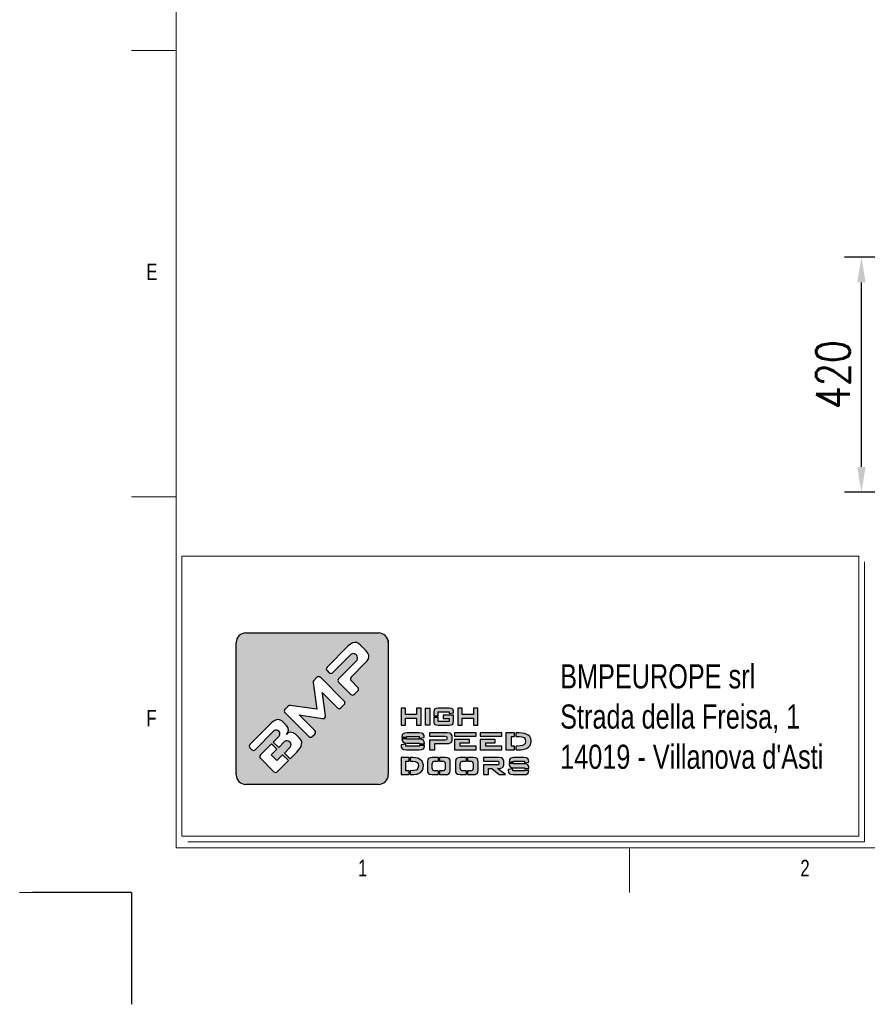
# Model space of a CAD drawing. Header units: inches. Extents: x 0 to 13920, y -200 to 4801.
# Tile 1 of 8: x 0 to 1515, y -200 to 1559. Entities that reach past the tile are written whole.
import ezdxf

# ---------------------------------------------------------------- set-up
doc = ezdxf.new("R2010")
doc.units = ezdxf.units.IN
doc.header["$MEASUREMENT"] = 0
doc.layers.add('FORMAT', color=7, linetype='Continuous')
doc.styles.add('Compilazione 1', font='romans.shx', dxfattribs={"width": 0.75, "height": 480})
doc.styles.add('NYIP', font='romans.shx', dxfattribs={"width": 0.8})
doc.styles.add('SLDTEXTSTYLE0', font='TXT', dxfattribs={"width": 0.75})
doc.dimstyles.new('STANDARD35', dxfattribs={"dimscale": 35, "dimtxt": 2, "dimasz": 1.5, "dimexe": 1, "dimexo": 1, "dimgap": 0.7, "dimtad": 1, "dimdec": 0, "dimdsep": 46, "dimtxsty": 'NYIP', "dimcen": 0, "dimclrd": 1, "dimclre": 1, "dimclrt": 2, "dimadec": 0, "dimazin": 0, "dimtfac": 1, "dimtdec": 0, "dimtix": 1, "dimtmove": 0, "dimatfit": 3, "dimfxl": 0, "dimtvp": 1, "dimtolj": 1, "dimtzin": 0, "dimarcsym": 0})

# ---------------------------------------------------------------- blocks, each defined once
blk = doc.blocks.new('A$C7C9C4F3F')
at = {"color": 7, "lineweight": 5}
blk.add_line((0, 1765.8), (199.3, 1765.8), dxfattribs=at)
at = {"layer": 'FORMAT', "color": 7, "lineweight": 5}
for p, q in [((199.3, 11304.4), (199.3, 199.3)), ((0, 3758.8), (199.3, 3758.8)), ((199.3, 199.3), (16199.3, 199.3)), ((2224.2, 0), (2224.2, 199.3))]:
    blk.add_line(p, q, dxfattribs=at)
at = {"color": 7, "lineweight": 5, "char_height": 73.8, "attachment_point": 1, "style": 'SLDTEXTSTYLE0'}
for s, insert in [('E', (66.4, 2808)), ('1', (1011.8, 145.3)), ('2', (2988.2, 145.3))]:
    blk.add_mtext(s, dxfattribs=dict(at, insert=insert))
at = {"layer": 'FORMAT', "color": 7, "lineweight": 5, "insert": (66.4, 815), "char_height": 73.8, "attachment_point": 1, "style": 'SLDTEXTSTYLE0'}
blk.add_mtext('F', dxfattribs=at)
blk = doc.blocks.new('*D128')
at = {"color": 7, "lineweight": -2}
for p, q in [((1701.8, 1134.4), (1474.3, 1134.4)), ((1504.3, 759.9), (1504.3, 1089.4)), ((1701.8, 714.9), (1474.3, 714.9))]:
    blk.add_line(p, q, dxfattribs=at)
at = {"color": 7}
for points in [[(1511.8, 1089.4), (1496.8, 1089.4), (1504.3, 1134.4)], [(1496.8, 759.9), (1511.8, 759.9), (1504.3, 714.9)]]:
    blk.add_solid(points, dxfattribs=at)
at = {"layer": 'Defpoints', "color": 0}
for p in [(1504.3, 1134.4), (1731.8, 1134.4), (1731.8, 714.9)]:
    blk.add_point(p, dxfattribs=at)
at = {"color": 7, "lineweight": 0, "insert": (1453.3, 924.6), "char_height": 60, "attachment_point": 5, "rotation": 90, "style": 'NYIP'}
blk.add_mtext('\\A1;420', dxfattribs=at)

msp = doc.modelspace()

# ---------------------------------------------------------------- hatches: boundary and pattern name
at = {"linetype": 'Continuous'}
h = msp.add_hatch(color=256, dxfattribs=at)
h.set_gradient(color1=(8, 89, 3), color2=(8, 89, 2), one_color=1)
h.paths.add_polyline_path([(658.6, 210), (658.6, 446, 0.414214), (641.4, 463.3), (404.1, 463.3, 0.414214), (386.9, 446), (386.9, 210, 0.414214), (404.1, 192.8), (641.4, 192.8, 0.414214)])
h.paths.add_polyline_path([(717.3, 298.6), (717.3, 328.8), (709.3, 328.8), (709.3, 317.5), (689.4, 317.5), (689.4, 328.8), (681.5, 328.8), (681.5, 298.6), (689.4, 298.6), (689.4, 311.2), (709.3, 311.2), (709.3, 298.6)])
h.paths.add_polyline_path([(733.2, 298.6), (733.2, 328.8), (725.2, 328.8), (725.2, 298.6)])
h.paths.add_polyline_path([(747.9, 305.2), (747.9, 312.6), (739.9, 312.6), (739.9, 306.1), (740.3, 303), (741.6, 300.2), (743.5, 299.2), (747.7, 298.6), (767.8, 298.6), (771.1, 298.9), (773.9, 300.2), (774.9, 302), (775.5, 306.1), (775.5, 316.6), (756.8, 316.6), (756.8, 310.6), (767.8, 310.6), (767.8, 305.2)])
h.paths.add_polyline_path([(775.5, 321.7), (775.3, 324.3), (773.9, 327.2), (771.9, 328.3), (767.8, 328.8), (747.7, 328.8), (744.4, 328.5), (741.6, 327.2), (740.5, 325.5), (739.9, 321.4), (739.9, 315.1), (747.9, 315.1), (747.9, 322.5), (767.8, 322.5), (767.8, 319.3), (775.5, 320.5)])
h.paths.add_polyline_path([(790.8, 317.5), (790.8, 328.8), (782.9, 328.8), (782.9, 298.6), (790.8, 298.6), (790.8, 311.2), (810.8, 311.2), (810.8, 298.6), (818.7, 298.6), (818.7, 328.8), (810.8, 328.8), (810.8, 317.5)])
h.paths.add_polyline_path([(722.7, 280.3), (720.9, 283.1), (718.5, 284.1), (713.3, 284.7), (692.6, 284.7), (688.5, 284.4), (685.1, 283.1), (683.7, 281.3), (683, 277.3), (683, 277.2), (691.8, 277.2), (691.8, 278.5), (714.1, 278.5), (714.1, 275.2), (723, 276.7), (723, 277.8)])
h.paths.add_polyline_path([(721.4, 271.8), (718.9, 272.8), (713.7, 273.4), (691.8, 273.4), (691.8, 274.6), (683, 274.6), (683, 274), (683.3, 271.1), (685.1, 268.2), (687.5, 267.2), (692.6, 266.6), (714.6, 266.6), (714.6, 265.2), (723.4, 265.2), (723.4, 266), (723.1, 268.9)])
h.paths.add_polyline_path([(722.7, 257.9), (723.4, 262), (723.4, 262.6), (714.6, 262.6), (714.6, 261.1), (690.4, 261.1), (690.4, 264.5), (681.5, 263.2), (681.5, 262), (681.9, 259), (683.5, 256.2), (686.1, 255.1), (691.2, 254.5), (713.7, 254.5), (717.9, 254.9), (721.4, 256.2)])
h.paths.add_polyline_path([(742.1, 254.5), (742.1, 265.8), (764.1, 265.8), (767, 266), (770.8, 267.4), (772, 268.4), (773, 272), (773, 278.5), (772.8, 280.2), (770.8, 283.2), (769, 284.1), (764.1, 284.7), (732.4, 284.7), (732.4, 278.6), (760.3, 278.6), (762.8, 278.2), (763.4, 276.8), (763.4, 273.8), (762.8, 272.4), (760.3, 272), (732.4, 272), (732.4, 254.5)])
h.paths.add_polyline_path([(816.1, 254.5), (816.1, 261.1), (787.1, 261.1), (787.1, 267.2), (803.9, 267.2), (803.9, 273.2), (777.3, 273.2), (777.3, 254.5)])
h.paths.add_polyline_path([(861.9, 254.5), (861.9, 261.1), (832.9, 261.1), (832.9, 267.2), (849.6, 267.2), (849.6, 273.2), (823, 273.2), (823, 254.5)])
h.paths.add_polyline_path([(884.5, 254.5), (884.5, 261.1), (878.7, 261.1), (878.7, 278.4), (884.5, 278.4), (884.5, 284.7), (868.8, 284.7), (868.8, 254.5)])
h.paths.add_polyline_path([(905.9, 256.9), (909.4, 259.2), (912.1, 262.3), (912.3, 262.5), (913.8, 266), (914.3, 269.8), (914.2, 271.2), (913.3, 275), (911.5, 278.2), (908.7, 280.8), (906.5, 282.1), (902.6, 283.5), (898, 284.4), (892.8, 284.7), (887.1, 284.7), (887.1, 278.4), (892.9, 278.4), (897.7, 277.9), (901.3, 276.3), (903.4, 273.8), (904.2, 269.9), (904.2, 269.6), (903.2, 265.8), (900.8, 263.2), (898.7, 262.3), (894.5, 261.4), (888.9, 261.1), (887.1, 261.1), (887.1, 254.5), (890.6, 254.5), (895.6, 254.7), (899.8, 255.1), (901.8, 255.5)])
h.paths.add_polyline_path([(861.6, 278.6), (861.6, 284.7), (823, 284.7), (823, 278.6)])
h.paths.add_polyline_path([(815.8, 278.6), (815.8, 284.7), (777.3, 284.7), (777.3, 278.6)])
h.paths.add_polyline_path([(695.2, 234.2), (695.2, 240.6), (681.5, 240.6), (681.5, 210.4), (695.2, 210.4), (695.2, 217), (690.2, 217), (690.2, 234.2)])
h.paths.add_polyline_path([(711.3, 239.4), (707.3, 240.3), (702.7, 240.6), (697.8, 240.6), (697.8, 234.2), (702.8, 234.2), (706.9, 233.7), (710.1, 232.1), (711.9, 229.7), (712.6, 225.8), (712.6, 225.5), (711.8, 221.6), (709.6, 219), (707.8, 218.1), (704.2, 217.3), (699.2, 217), (697.8, 217), (697.8, 210.4), (700.8, 210.4), (705.2, 210.6), (708.8, 211), (710.5, 211.3), (714.2, 212.8), (717.3, 215), (719.7, 218.1), (719.8, 218.4), (721.1, 221.9), (721.5, 225.7), (721.5, 227.1), (720.7, 230.8), (719.1, 234), (716.6, 236.6), (714.7, 238)])
h.paths.add_polyline_path([(747.8, 234.2), (747.8, 240.6), (737.3, 240.6), (733.6, 240.2), (730.6, 239), (729.4, 237.2), (728.8, 233.1), (728.8, 217.8), (729, 214.8), (730.6, 212), (732.7, 211), (737.3, 210.4), (747.8, 210.4), (747.8, 217), (741.7, 217, -0.414214), (737.4, 221.3), (737.4, 229.9, -0.414214), (741.7, 234.2)])
h.paths.add_polyline_path([(769.1, 236.1), (767.6, 239), (765.4, 240), (760.8, 240.6), (750.4, 240.6), (750.4, 234.2), (756.4, 234.2, -0.414214), (760.7, 229.9), (760.7, 221.3, -0.414214), (756.4, 217), (750.4, 217), (750.4, 210.4), (760.8, 210.4), (764.5, 210.7), (767.6, 212), (768.8, 213.7), (769.4, 217.8), (769.4, 233.1)])
h.paths.add_polyline_path([(797.7, 234.2), (797.7, 240.6), (787.2, 240.6), (783.5, 240.2), (780.5, 239), (779.3, 237.2), (778.6, 233.1), (778.6, 217.8), (778.9, 214.8), (780.5, 212), (782.6, 211), (787.2, 210.4), (797.7, 210.4), (797.7, 217), (791.6, 217, -0.414214), (787.3, 221.3), (787.3, 229.9, -0.414214), (791.6, 234.2)])
h.paths.add_polyline_path([(818.9, 236.1), (817.4, 239), (815.3, 240), (810.7, 240.6), (800.3, 240.6), (800.3, 234.2), (806.3, 234.2, -0.414214), (810.6, 229.9), (810.6, 221.3, -0.414214), (806.3, 217), (800.3, 217), (800.3, 210.4), (810.7, 210.4), (814.3, 210.7), (817.4, 212), (818.6, 213.7), (819.3, 217.8), (819.3, 233.1)])
h.paths.add_polyline_path([(864.8, 236.1), (863.1, 239.1), (861.4, 240), (857.1, 240.6), (829.2, 240.6), (829.2, 234.4), (853.9, 234.4), (856, 234), (856.6, 232.7), (856.6, 229.2), (856, 227.8), (853.9, 227.5), (829.2, 227.5), (829.2, 210.4), (837.8, 210.4), (837.8, 221.3), (843.9, 221.3), (856.8, 210.4), (868.4, 210.4), (853.7, 221.3), (857.1, 221.3), (859.7, 221.5), (863.1, 222.9), (864, 223.9), (865, 227.6), (865, 234.4)])
h.paths.add_polyline_path([(882.3, 233.1), (882.3, 234.4), (902, 234.4), (902, 231), (909.7, 232.6), (909.7, 233.6), (909.5, 236.1), (907.9, 239), (905.8, 240), (901.2, 240.6), (883.1, 240.6), (879.4, 240.2), (876.3, 239), (875.1, 237.2), (874.5, 233.1), (874.5, 233.1)])
h.paths.add_polyline_path([(906.2, 228.7), (901.6, 229.3), (882.3, 229.3), (882.3, 230.5), (874.5, 230.5), (874.5, 229.9), (874.8, 226.9), (876.3, 224.1), (878.5, 223), (883.1, 222.5), (902.4, 222.5), (902.4, 221), (910.1, 221), (910.1, 221.8), (909.9, 224.8), (908.3, 227.6)])
h.paths.add_polyline_path([(909.5, 213.7), (910.1, 217.8), (910.1, 218.4), (902.4, 218.4), (902.4, 217), (881.1, 217), (881.1, 220.4), (873.2, 219.1), (873.2, 217.8), (873.5, 214.9), (875, 212), (877.2, 211), (881.8, 210.4), (901.6, 210.4), (905.2, 210.7), (908.3, 212)])
h.paths.add_polyline_path([(411.5, 264.2), (449.6, 302.2), (453.5, 305.6), (457.2, 307.7), (460.8, 308.5), (464.6, 308), (468.4, 306), (471.1, 303.7), (476.8, 298), (479.4, 294.4), (480.4, 290.3), (480.5, 289.6), (479.5, 285.5), (476.8, 282.1), (480, 284.7), (484.1, 285.8), (484.9, 285.8), (489, 284.9), (492.7, 282.6), (494.1, 281.5), (500, 275.5), (502.8, 271.8), (504.1, 267.9), (503.9, 264.1), (502.8, 260.6), (500.7, 256.9), (497.8, 253.1), (495.3, 250.6), (483.3, 238.5), (473, 248.7), (483.5, 259.2, 0.86713), (473.3, 269.3), (462.9, 258.8), (453.3, 268.4), (463.8, 278.9, 0.88875), (454.4, 288.2), (421, 254.7, -0.414214), (414.9, 254.7), (411.5, 258.1, -0.414088)], flags=16)
h.paths.add_polyline_path([(474.2, 326.9), (479.8, 332.5, -0.234445), (483.5, 333.8), (531.3, 327.3), (524.5, 374.8, -0.236379), (525.7, 378.4), (531.3, 384, -0.414214), (537.4, 384), (580, 341.4, -0.414214), (580, 335.3), (574.1, 329.3, -0.414418), (568, 329.3), (541.2, 356.2), (540.5, 357), (540.9, 354.9), (546.5, 315.5, -0.235808), (545.3, 311.9), (545.2, 311.8, -0.236783), (541.5, 310.6), (502.7, 316.2), (499.6, 316.7), (500.7, 315.7), (527.5, 288.8, -0.414214), (527.5, 282.7), (522.9, 278.2, -0.414214), (516.8, 278.2), (474.2, 320.8, -0.413615)], flags=16)
h.paths.add_polyline_path([(430.3, 245.4), (450.3, 265.4), (459.8, 255.8), (449.4, 245.3), (459.5, 235.2), (470, 245.7), (480.2, 235.4), (460.2, 215.4, -0.414499), (454.1, 215.4), (430.3, 239.3, -0.414214)], flags=16)
h.paths.add_polyline_path([(549.3, 402.1), (587.3, 440.1), (591.2, 443.4), (595, 445.6), (598.4, 446.4), (602.3, 446), (606.1, 444), (608.9, 441.6), (619.3, 431.2), (622.4, 427.3), (623.9, 423.5), (624.1, 420.8), (623.2, 417.2), (621, 413.5), (617.7, 409.7), (592.3, 384.2, 0.413999), (592.3, 378.1), (604.5, 365.9, -0.413728), (604.5, 359.8), (598, 353.3, -0.414825), (591.9, 353.3), (569.8, 375.4, -0.414214), (569.8, 381.5), (603, 414.7, 0.75715), (592.4, 425.3), (559.2, 392.1, -0.414295), (553.1, 392.1), (549.3, 396, -0.414088)], flags=16)

# ---------------------------------------------------------------- linework, layer by layer
at = {"color": 7, "lineweight": 5}
for p, q in [((290.1, 600.3), (1499.4, 600.3)), ((290.1, 600.3), (290.1, 100.3)), ((1499.4, 600.3), (1499.4, 100.3)), ((1509.7, 590), (1509.7, 90)), ((290.1, 100.3), (1499.4, 100.3)), ((300.4, 90), (1509.7, 90)), ((200, -0.1), (0, -0.1))]:
    msp.add_line(p, q, dxfattribs=at)
for p, q in [((404.1, 463.3), (641.4, 463.3)), ((386.9, 210), (386.9, 446)), ((587.3, 440.1), (549.3, 402.1)), ((591.2, 443.4), (587.3, 440.1)), ((595, 445.6), (591.2, 443.4)), ((598.4, 446.4), (595, 445.6)), ((602.3, 446), (598.4, 446.4)), ((606.1, 444), (602.3, 446)), ((608.9, 441.6), (606.1, 444)), ((619.3, 431.2), (608.9, 441.6)), ((559.2, 392.1), (592.4, 425.3)), ((622.4, 427.3), (619.3, 431.2)), ((623.9, 423.5), (622.4, 427.3)), ((624.1, 420.8), (623.9, 423.5)), ((603, 414.7), (569.8, 381.5)), ((592.3, 384.2), (617.7, 409.7)), ((617.7, 409.7), (621, 413.5)), ((621, 413.5), (623.2, 417.2)), ((623.2, 417.2), (624.1, 420.8)), ((549.3, 396), (553.1, 392.1)), ((524.5, 374.8), (531.3, 327.3)), ((531.3, 384), (525.7, 378.4)), ((580, 341.4), (537.4, 384)), ((569.8, 375.4), (591.9, 353.3)), ((604.5, 365.9), (592.3, 378.1)), ((540.9, 354.9), (540.5, 357)), ((540.5, 357), (541.2, 356.2)), ((546.5, 315.5), (540.9, 354.9)), ((541.2, 356.2), (568, 329.3)), ((598, 353.3), (604.5, 359.8)), ((574.1, 329.3), (580, 335.3)), ((479.8, 332.5), (474.2, 326.9)), ((474.2, 320.8), (516.8, 278.2)), ((531.3, 327.3), (483.5, 333.8)), ((500.7, 315.7), (499.6, 316.7)), ((499.6, 316.7), (502.7, 316.2)), ((689.4, 328.8), (681.5, 328.8)), ((681.5, 328.8), (681.5, 298.6)), ((689.4, 317.5), (689.4, 328.8)), ((709.3, 317.5), (689.4, 317.5)), ((717.3, 328.8), (709.3, 328.8)), ((709.3, 328.8), (709.3, 317.5)), ((717.3, 298.6), (717.3, 328.8)), ((725.2, 298.6), (725.2, 328.8)), ((725.2, 328.8), (733.2, 328.8)), ((733.2, 328.8), (733.2, 298.6)), ((740.5, 325.5), (739.9, 321.4)), ((739.9, 321.4), (739.9, 315.1)), ((741.6, 327.2), (740.5, 325.5)), ((744.4, 328.5), (741.6, 327.2)), ((747.7, 328.8), (744.4, 328.5)), ((767.8, 328.8), (747.7, 328.8)), ((747.9, 315.1), (747.9, 322.5)), ((747.9, 322.5), (767.8, 322.5)), ((775.5, 316.6), (756.8, 316.6)), ((756.8, 316.6), (756.8, 310.6)), ((771.9, 328.3), (767.8, 328.8)), ((767.8, 322.5), (767.8, 319.3)), ((767.8, 319.3), (775.5, 320.5)), ((773.9, 327.2), (771.9, 328.3)), ((775.3, 324.3), (773.9, 327.2)), ((775.5, 321.7), (775.3, 324.3)), ((775.5, 320.5), (775.5, 321.7)), ((775.5, 306.1), (775.5, 316.6)), ((790.8, 328.8), (782.9, 328.8)), ((782.9, 328.8), (782.9, 298.6)), ((790.8, 317.5), (790.8, 328.8)), ((810.8, 317.5), (790.8, 317.5)), ((818.7, 328.8), (810.8, 328.8)), ((810.8, 328.8), (810.8, 317.5)), ((818.7, 298.6), (818.7, 328.8)), ((449.6, 302.2), (411.5, 264.2)), ((453.5, 305.6), (449.6, 302.2)), ((457.2, 307.7), (453.5, 305.6)), ((460.8, 308.5), (457.2, 307.7)), ((464.6, 308), (460.8, 308.5)), ((468.4, 306), (464.6, 308)), ((471.1, 303.7), (468.4, 306)), ((476.8, 298), (471.1, 303.7)), ((527.5, 288.8), (500.7, 315.7)), ((502.7, 316.2), (541.5, 310.6)), ((545.2, 311.8), (545.3, 311.9)), ((689.4, 298.6), (689.4, 311.2)), ((689.4, 311.2), (709.3, 311.2)), ((709.3, 311.2), (709.3, 298.6)), ((739.9, 315.1), (747.9, 315.1)), ((739.9, 312.6), (739.9, 306.1)), ((739.9, 312.6), (747.9, 312.6)), ((739.9, 306.1), (740.3, 303)), ((740.3, 303), (741.6, 300.2)), ((741.6, 300.2), (743.5, 299.2)), ((743.5, 299.2), (747.7, 298.6)), ((747.9, 305.2), (747.9, 312.6)), ((767.8, 305.2), (747.9, 305.2)), ((756.8, 310.6), (767.8, 310.6)), ((767.8, 310.6), (767.8, 305.2)), ((771.1, 298.9), (773.9, 300.2)), ((773.9, 300.2), (774.9, 302)), ((774.9, 302), (775.5, 306.1)), ((790.8, 298.6), (790.8, 311.2)), ((790.8, 311.2), (810.8, 311.2)), ((810.8, 311.2), (810.8, 298.6)), ((421, 254.7), (454.5, 288.2)), ((479.5, 285.5), (476.6, 282)), ((476.6, 282), (479.5, 285.5)), ((480, 284.7), (476.6, 282)), ((476.6, 282), (476.7, 282.1)), ((476.7, 282.1), (479.5, 285.5)), ((479.4, 294.4), (476.8, 298)), ((480.4, 290.3), (479.4, 294.4)), ((479.5, 285.5), (480.5, 289.6)), ((484.1, 285.8), (480, 284.7)), ((480.5, 289.6), (480.4, 290.3)), ((484.9, 285.8), (484.1, 285.8)), ((489, 284.9), (484.9, 285.8)), ((492.7, 282.6), (489, 284.9)), ((494.1, 281.5), (492.7, 282.6)), ((500, 275.5), (494.1, 281.5)), ((522.9, 278.2), (527.5, 282.7)), ((681.5, 298.6), (689.4, 298.6)), ((685.1, 283.1), (683.7, 281.3)), ((688.5, 284.4), (685.1, 283.1)), ((692.6, 284.7), (688.5, 284.4)), ((713.3, 284.7), (692.6, 284.7)), ((709.3, 298.6), (717.3, 298.6)), ((718.5, 284.1), (713.3, 284.7)), ((720.9, 283.1), (718.5, 284.1)), ((722.7, 280.3), (720.9, 283.1)), ((733.2, 298.6), (725.2, 298.6)), ((725.2, 298.6), (725.2, 298.6)), ((764.1, 284.7), (732.4, 284.7)), ((732.4, 284.7), (732.4, 278.6)), ((747.7, 298.6), (767.8, 298.6)), ((769, 284.1), (764.1, 284.7)), ((767.8, 298.6), (771.1, 298.9)), ((770.8, 283.2), (769, 284.1)), ((772.8, 280.2), (770.8, 283.2)), ((815.8, 284.7), (777.3, 284.7)), ((777.3, 284.7), (777.3, 278.6)), ((782.9, 298.6), (790.8, 298.6)), ((810.8, 298.6), (818.7, 298.6)), ((815.8, 278.6), (815.8, 284.7)), ((861.6, 284.7), (823, 284.7)), ((823, 284.7), (823, 278.6)), ((861.6, 278.6), (861.6, 284.7)), ((884.5, 284.7), (868.8, 284.7)), ((868.8, 284.7), (868.8, 254.5)), ((884.5, 278.4), (884.5, 284.7)), ((892.8, 284.7), (887.1, 284.7)), ((887.1, 278.4), (887.1, 284.7)), ((898, 284.4), (892.8, 284.7)), ((902.6, 283.5), (898, 284.4)), ((906.5, 282.1), (902.6, 283.5)), ((908.7, 280.8), (906.5, 282.1)), ((450.3, 265.4), (430.3, 245.4)), ((450.3, 265.4), (459.8, 255.8)), ((463.8, 278.9), (453.3, 268.4)), ((453.3, 268.4), (462.9, 258.8)), ((462.9, 258.8), (473.3, 269.3)), ((502.8, 271.8), (500, 275.5)), ((504.1, 267.9), (502.8, 271.8)), ((502.8, 260.6), (503.9, 264.1)), ((503.9, 264.1), (504.1, 267.9)), ((690.4, 264.5), (681.5, 263.2)), ((683.7, 281.3), (683, 277.3)), ((683, 277.3), (683, 277.2)), ((683, 277.2), (691.8, 277.2)), ((683, 274.6), (683, 274)), ((683, 274.6), (691.8, 274.6)), ((683, 274), (683.3, 271.1)), ((683.3, 271.1), (685.1, 268.2)), ((685.1, 268.2), (687.5, 267.2)), ((687.5, 267.2), (692.6, 266.6)), ((690.4, 261.1), (690.4, 264.5)), ((691.8, 277.2), (691.8, 278.5)), ((691.8, 278.5), (714.1, 278.5)), ((691.8, 273.4), (691.8, 274.6)), ((713.7, 273.4), (691.8, 273.4)), ((692.6, 266.6), (714.6, 266.6)), ((718.9, 272.8), (713.7, 273.4)), ((714.1, 278.5), (714.1, 275.2)), ((714.1, 275.2), (723, 276.7)), ((714.6, 266.6), (714.6, 265.2)), ((714.6, 265.2), (723.4, 265.2)), ((721.4, 271.8), (718.9, 272.8)), ((723.1, 268.9), (721.4, 271.8)), ((723, 277.8), (722.7, 280.3)), ((723, 276.7), (723, 277.8)), ((723.4, 266), (723.1, 268.9)), ((723.4, 265.2), (723.4, 266)), ((732.4, 278.6), (760.3, 278.6)), ((760.3, 272), (732.4, 272)), ((732.4, 272), (732.4, 254.5)), ((742.1, 254.5), (742.1, 265.8)), ((742.1, 265.8), (764.1, 265.8)), ((760.3, 278.6), (762.8, 278.2)), ((762.8, 272.4), (760.3, 272)), ((762.8, 278.2), (763.4, 276.8)), ((763.4, 273.8), (762.8, 272.4)), ((763.4, 276.8), (763.4, 273.8)), ((764.1, 265.8), (767, 266)), ((767, 266), (770.8, 267.4)), ((770.8, 267.4), (772, 268.4)), ((772, 268.4), (773, 272)), ((773, 278.5), (772.8, 280.2)), ((773, 272), (773, 278.5)), ((777.3, 278.6), (815.8, 278.6)), ((777.3, 273.2), (777.3, 254.5)), ((803.9, 273.2), (777.3, 273.2)), ((787.1, 261.1), (787.1, 267.2)), ((787.1, 267.2), (803.9, 267.2)), ((803.9, 267.2), (803.9, 273.2)), ((823, 278.6), (861.6, 278.6)), ((823, 273.2), (823, 254.5)), ((849.6, 273.2), (823, 273.2)), ((832.9, 261.1), (832.9, 267.2)), ((832.9, 267.2), (849.6, 267.2)), ((849.6, 267.2), (849.6, 273.2)), ((878.7, 261.1), (878.7, 278.4)), ((878.7, 278.4), (884.5, 278.4)), ((887.1, 278.4), (892.9, 278.4)), ((892.9, 278.4), (897.7, 277.9)), ((897.7, 277.9), (901.3, 276.3)), ((903.2, 265.8), (900.8, 263.2)), ((901.3, 276.3), (903.4, 273.8)), ((904.2, 269.6), (903.2, 265.8)), ((903.4, 273.8), (904.2, 269.9)), ((904.2, 269.9), (904.2, 269.6)), ((911.5, 278.2), (908.7, 280.8)), ((913.3, 275), (911.5, 278.2)), ((912.3, 262.5), (913.8, 266)), ((914.2, 271.2), (913.3, 275)), ((913.8, 266), (914.3, 269.8)), ((914.3, 269.8), (914.2, 271.2)), ((411.5, 258.1), (414.9, 254.7)), ((449.4, 245.3), (459.8, 255.8)), ((483.5, 259.2), (473, 248.7)), ((473, 248.7), (483.3, 238.5)), ((483.3, 238.5), (495.3, 250.6)), ((495.3, 250.6), (497.8, 253.1)), ((497.8, 253.1), (500.7, 256.9)), ((500.7, 256.9), (502.8, 260.6)), ((681.5, 263.2), (681.5, 262)), ((681.5, 262), (681.9, 259)), ((681.9, 259), (683.5, 256.2)), ((683.5, 256.2), (686.1, 255.1)), ((686.1, 255.1), (691.2, 254.5)), ((714.6, 261.1), (690.4, 261.1)), ((691.2, 254.5), (713.7, 254.5)), ((713.7, 254.5), (717.9, 254.9)), ((714.6, 262.6), (714.6, 261.1)), ((714.6, 262.6), (723.4, 262.6)), ((717.9, 254.9), (721.4, 256.2)), ((721.4, 256.2), (722.7, 257.9)), ((722.7, 257.9), (723.4, 262)), ((723.4, 262), (723.4, 262.6)), ((732.4, 254.5), (742.1, 254.5)), ((777.3, 254.5), (816.1, 254.5)), ((816.1, 261.1), (787.1, 261.1)), ((816.1, 254.5), (816.1, 261.1)), ((823, 254.5), (861.9, 254.5)), ((861.9, 261.1), (832.9, 261.1)), ((861.9, 254.5), (861.9, 261.1)), ((868.8, 254.5), (884.5, 254.5)), ((884.5, 261.1), (878.7, 261.1)), ((884.5, 254.5), (884.5, 261.1)), ((888.9, 261.1), (887.1, 261.1)), ((887.1, 254.5), (887.1, 261.1)), ((887.1, 254.5), (890.6, 254.5)), ((894.5, 261.4), (888.9, 261.1)), ((890.6, 254.5), (895.6, 254.7)), ((898.7, 262.3), (894.5, 261.4)), ((895.6, 254.7), (899.8, 255.1)), ((900.8, 263.2), (898.7, 262.3)), ((899.8, 255.1), (901.8, 255.5)), ((901.8, 255.5), (905.9, 256.9)), ((905.9, 256.9), (909.4, 259.2)), ((909.4, 259.2), (912.1, 262.3)), ((912.1, 262.3), (912.3, 262.5)), ((430.3, 239.3), (454.1, 215.4)), ((459.5, 235.2), (449.4, 245.3)), ((470, 245.7), (459.5, 235.2)), ((460.2, 215.4), (480.2, 235.4)), ((470, 245.7), (480.2, 235.4)), ((695.2, 240.6), (681.5, 240.6)), ((681.5, 240.6), (681.5, 210.4)), ((690.2, 217), (690.2, 234.2)), ((690.2, 234.2), (695.2, 234.2)), ((695.2, 240.6), (695.2, 234.2)), ((702.7, 240.6), (697.8, 240.6)), ((697.8, 240.6), (697.8, 234.2)), ((697.8, 234.2), (702.8, 234.2)), ((707.3, 240.3), (702.7, 240.6)), ((702.8, 234.2), (706.9, 233.7)), ((706.9, 233.7), (710.1, 232.1)), ((711.3, 239.4), (707.3, 240.3)), ((710.1, 232.1), (711.9, 229.7)), ((714.7, 238), (711.3, 239.4)), ((711.9, 229.7), (712.6, 225.8)), ((716.6, 236.6), (714.7, 238)), ((719.1, 234), (716.6, 236.6)), ((720.7, 230.8), (719.1, 234)), ((721.5, 227.1), (720.7, 230.8)), ((729.4, 237.2), (728.8, 233.1)), ((728.8, 233.1), (728.8, 217.8)), ((730.6, 239), (729.4, 237.2)), ((733.6, 240.2), (730.6, 239)), ((737.3, 240.6), (733.6, 240.2)), ((747.8, 240.6), (737.3, 240.6)), ((737.4, 221.3), (737.4, 229.9)), ((741.7, 234.2), (747.8, 234.2)), ((747.8, 240.6), (747.8, 234.2)), ((760.8, 240.6), (750.4, 240.6)), ((750.4, 240.6), (750.4, 234.2)), ((750.4, 234.2), (756.4, 234.2)), ((760.7, 229.9), (760.7, 221.3)), ((765.4, 240), (760.8, 240.6)), ((767.6, 239), (765.4, 240)), ((769.1, 236.1), (767.6, 239)), ((769.4, 233.1), (769.1, 236.1)), ((769.4, 217.8), (769.4, 233.1)), ((779.3, 237.2), (778.6, 233.1)), ((778.6, 233.1), (778.6, 217.8)), ((780.5, 239), (779.3, 237.2)), ((783.5, 240.2), (780.5, 239)), ((787.2, 240.6), (783.5, 240.2)), ((797.7, 240.6), (787.2, 240.6)), ((787.3, 221.3), (787.3, 229.9)), ((791.6, 234.2), (797.7, 234.2)), ((797.7, 240.6), (797.7, 234.2)), ((810.7, 240.6), (800.3, 240.6)), ((800.3, 240.6), (800.3, 234.2)), ((800.3, 234.2), (806.3, 234.2)), ((810.6, 229.9), (810.6, 221.3)), ((815.3, 240), (810.7, 240.6)), ((817.4, 239), (815.3, 240)), ((818.9, 236.1), (817.4, 239)), ((819.3, 233.1), (818.9, 236.1)), ((819.3, 217.8), (819.3, 233.1)), ((857.1, 240.6), (829.2, 240.6)), ((829.2, 240.6), (829.2, 234.4)), ((829.2, 234.4), (853.9, 234.4)), ((853.9, 234.4), (856, 234)), ((856, 234), (856.6, 232.7)), ((856.6, 229.2), (856, 227.8)), ((856.6, 232.7), (856.6, 229.2)), ((861.4, 240), (857.1, 240.6)), ((863.1, 239.1), (861.4, 240)), ((864.8, 236.1), (863.1, 239.1)), ((865, 234.4), (864.8, 236.1)), ((865, 227.6), (865, 234.4)), ((875.1, 237.2), (874.5, 233.1)), ((874.5, 233.1), (874.5, 233.1)), ((874.5, 233.1), (882.3, 233.1)), ((874.5, 230.5), (874.5, 229.9)), ((874.5, 230.5), (882.3, 230.5)), ((874.5, 229.9), (874.8, 226.9)), ((876.3, 239), (875.1, 237.2)), ((879.4, 240.2), (876.3, 239)), ((883.1, 240.6), (879.4, 240.2)), ((882.3, 233.1), (882.3, 234.4)), ((882.3, 234.4), (902, 234.4)), ((882.3, 229.3), (882.3, 230.5)), ((901.6, 229.3), (882.3, 229.3)), ((901.2, 240.6), (883.1, 240.6)), ((905.8, 240), (901.2, 240.6)), ((906.2, 228.7), (901.6, 229.3)), ((902, 234.4), (902, 231)), ((902, 231), (909.7, 232.6)), ((907.9, 239), (905.8, 240)), ((908.3, 227.6), (906.2, 228.7)), ((909.5, 236.1), (907.9, 239)), ((909.7, 233.6), (909.5, 236.1)), ((909.7, 232.6), (909.7, 233.6)), ((695.2, 217), (690.2, 217)), ((695.2, 217), (695.2, 210.4)), ((699.2, 217), (697.8, 217)), ((697.8, 217), (697.8, 210.4)), ((704.2, 217.3), (699.2, 217)), ((707.8, 218.1), (704.2, 217.3)), ((709.6, 219), (707.8, 218.1)), ((708.8, 211), (710.5, 211.3)), ((711.8, 221.6), (709.6, 219)), ((710.5, 211.3), (714.2, 212.8)), ((712.6, 225.5), (711.8, 221.6)), ((712.6, 225.8), (712.6, 225.5)), ((714.2, 212.8), (717.3, 215)), ((717.3, 215), (719.7, 218.1)), ((719.7, 218.1), (719.8, 218.4)), ((719.8, 218.4), (721.1, 221.9)), ((721.1, 221.9), (721.5, 225.7)), ((721.5, 225.7), (721.5, 227.1)), ((728.8, 217.8), (729, 214.8)), ((729, 214.8), (730.6, 212)), ((730.6, 212), (732.7, 211)), ((747.8, 217), (741.7, 217)), ((747.8, 217), (747.8, 210.4)), ((756.4, 217), (750.4, 217)), ((750.4, 217), (750.4, 210.4)), ((764.5, 210.7), (767.6, 212)), ((767.6, 212), (768.8, 213.7)), ((768.8, 213.7), (769.4, 217.8)), ((778.6, 217.8), (778.9, 214.8)), ((778.9, 214.8), (780.5, 212)), ((780.5, 212), (782.6, 211)), ((797.7, 217), (791.6, 217)), ((797.7, 217), (797.7, 210.4)), ((806.3, 217), (800.3, 217)), ((800.3, 217), (800.3, 210.4)), ((814.3, 210.7), (817.4, 212)), ((817.4, 212), (818.6, 213.7)), ((818.6, 213.7), (819.3, 217.8)), ((853.9, 227.5), (829.2, 227.5)), ((829.2, 227.5), (829.2, 210.4)), ((837.8, 210.4), (837.8, 221.3)), ((837.8, 221.3), (843.9, 221.3)), ((843.9, 221.3), (856.8, 210.4)), ((868.4, 210.4), (853.7, 221.3)), ((853.7, 221.3), (857.1, 221.3)), ((856, 227.8), (853.9, 227.5)), ((857.1, 221.3), (859.7, 221.5)), ((859.7, 221.5), (863.1, 222.9)), ((863.1, 222.9), (864, 223.9)), ((864, 223.9), (865, 227.6)), ((881.1, 220.4), (873.2, 219.1)), ((873.2, 219.1), (873.2, 217.8)), ((873.2, 217.8), (873.5, 214.9)), ((873.5, 214.9), (875, 212)), ((874.8, 226.9), (876.3, 224.1)), ((875, 212), (877.2, 211)), ((876.3, 224.1), (878.5, 223)), ((878.5, 223), (883.1, 222.5)), ((881.1, 217), (881.1, 220.4)), ((902.4, 217), (881.1, 217)), ((883.1, 222.5), (902.4, 222.5)), ((902.4, 222.5), (902.4, 221)), ((902.4, 221), (910.1, 221)), ((902.4, 218.4), (902.4, 217)), ((902.4, 218.4), (910.1, 218.4)), ((905.2, 210.7), (908.3, 212)), ((909.9, 224.8), (908.3, 227.6)), ((908.3, 212), (909.5, 213.7)), ((909.5, 213.7), (910.1, 217.8)), ((910.1, 221.8), (909.9, 224.8)), ((910.1, 221), (910.1, 221.8)), ((910.1, 217.8), (910.1, 218.4)), ((681.5, 210.4), (695.2, 210.4)), ((697.8, 210.4), (700.8, 210.4)), ((700.8, 210.4), (705.2, 210.6)), ((705.2, 210.6), (708.8, 211)), ((732.7, 211), (737.3, 210.4)), ((737.3, 210.4), (747.8, 210.4)), ((750.4, 210.4), (760.8, 210.4)), ((760.8, 210.4), (764.5, 210.7)), ((782.6, 211), (787.2, 210.4)), ((787.2, 210.4), (797.7, 210.4)), ((800.3, 210.4), (810.7, 210.4)), ((810.7, 210.4), (814.3, 210.7)), ((829.2, 210.4), (837.8, 210.4)), ((856.8, 210.4), (868.4, 210.4)), ((877.2, 211), (881.8, 210.4)), ((881.8, 210.4), (901.6, 210.4)), ((901.6, 210.4), (905.2, 210.7)), ((641.4, 192.8), (404.1, 192.8)), ((200, -0.1), (22.7, -0.1)), ((200, -0.1), (200, -200.1))]:
    msp.add_line(p, q)
at = {"linetype": 'Continuous'}
msp.add_line((658.6, 449.5), (658.6, 210), dxfattribs=at)
for centre, radius, start, end in [((404.1, 446), 17.2, 90, 180), ((641.4, 446), 17.2, 0, 90), ((596.2, 418.5), 7.82, 330.7537, 119.2784), ((552.3, 399), 4.31, 135, 224.9755), ((556.2, 395.2), 4.31, 224.9755, 314.9915), ((528.7, 375.4), 4.31, 135, 188.1977), ((534.3, 380.9), 4.31, 45, 135), ((572.9, 378.5), 4.31, 134.9755, 224.9755), ((595.3, 381.1), 4.31, 135.042, 225), ((595, 356.4), 4.31, 224.9755, 315.095), ((601.4, 362.9), 4.31, 315.095, 45), ((576.9, 338.3), 4.31, 315, 45), ((477.2, 323.8), 4.31, 135.1172, 225), ((482.9, 329.5), 4.31, 82.3395, 135.1172), ((571, 332.4), 4.31, 224.96, 315), ((542.1, 314.8), 4.31, 261.7148, 315), ((542.2, 314.9), 4.31, 315, 8.0736), ((458.6, 283), 6.63, 321.7419, 128.2581), ((524.5, 285.8), 4.31, 315, 45), ((414.5, 261.1), 4.31, 135, 224.9755), ((477.7, 263.5), 7.25, 323.1909, 126.909), ((519.9, 281.2), 4.31, 225, 315), ((417.9, 257.8), 4.31, 224.9755, 314.9755), ((433.3, 242.3), 4.31, 134.9755, 224.9755), ((741.7, 229.9), 4.31, 90, 180), ((756.4, 229.9), 4.31, 0, 90), ((791.6, 229.9), 4.31, 90, 180), ((806.3, 229.9), 4.31, 0, 90), ((457.2, 218.5), 4.31, 224.9755, 315.0313), ((741.7, 221.3), 4.31, 180, 270), ((756.4, 221.3), 4.31, 270, 0), ((791.6, 221.3), 4.31, 180, 270), ((806.3, 221.3), 4.31, 270, 0), ((404.1, 210), 17.2, 180, 270), ((641.4, 210), 17.2, 270, 0)]:
    msp.add_arc(centre, radius, start, end)

# ---------------------------------------------------------------- block references
at = {"color": 7, "lineweight": 5, "xscale": 0.4, "yscale": 0.4, "zscale": 0.4}
msp.add_blockref('A$C7C9C4F3F', (200, -0.1), dxfattribs=at)

# ---------------------------------------------------------------- texts
at = {"insert": (965.9, 407.3), "char_height": 43.085, "attachment_point": 1, "style": 'Compilazione 1'}
msp.add_mtext_dynamic_manual_height_columns("{\\fArial|b0|i0|c0|p0;BMPEUROPE srl\\P\\pxql;Strada della Freisa, 1\\P14019 - Villanova d'Asti}", width=1155.148, gutter_width=1474.6, heights=[777], dxfattribs=at)

# ---------------------------------------------------------------- dimensions: what is measured, and where the dimension line sits
at = {"color": 7, "lineweight": 0}
dim = msp.add_linear_dim(base=(1504.25574, 1134.35955), p1=(1731.8045, 714.85952), p2=(1731.8045, 1134.35955), angle=90, dimstyle='STANDARD35', override={"dimscale": 30, "dimclrd": 7, "dimclre": 7, "dimclrt": 7}, dxfattribs=at)
dim.commit()
dim.dimension.update_dxf_attribs({"geometry": '*D128', "text_midpoint": (1453.25574, 924.60953)})

doc.saveas('drawing.dxf')
